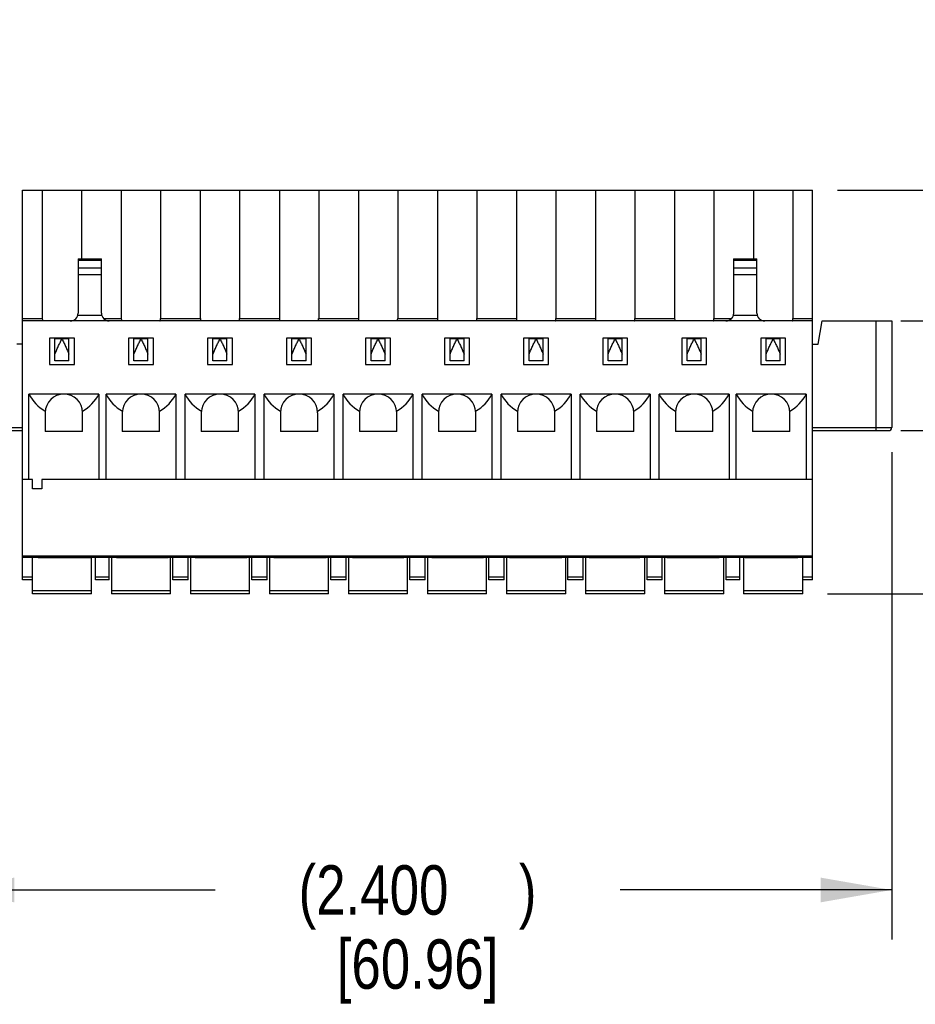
# Model space of a CAD drawing. Header units: inches. Extents: x 0.2 to 16.8, y 0.1 to 10.8.
# Tile 6 of 28: x 6.7 to 9, y 7 to 9.5. Entities that reach past the tile are written whole.
import ezdxf

# ---------------------------------------------------------------- set-up
doc = ezdxf.new("R2010")
doc.units = ezdxf.units.IN
doc.header["$LTSCALE"] = 0.935
doc.header["$MEASUREMENT"] = 0
doc.layers.get('0').update_dxf_attribs({"linetype": 'CONTINUOUS'})
doc.layers.add('DIMENSIONS', color=7, linetype='CONTINUOUS')
doc.styles.get("Standard").update_dxf_attribs({"font": 'txt', "width": 0.8})
doc.dimstyles.new('DIMSTYLE_1', dxfattribs={"dimtxt": 0.125, "dimasz": 0.18, "dimexe": 0.125, "dimexo": 0.0625, "dimgap": 0.0625, "dimtad": 0, "dimtih": 1, "dimtoh": 1, "dimdec": 3, "dimzin": 4, "dimdsep": 46, "dimtxsty": 'STANDARD', "dimblk": '_FILLED', "dimblk1": '_FILLED', "dimblk2": '_FILLED', "dimcen": 0.09, "dimadec": 0, "dimazin": 0, "dimtp": 0.01, "dimtm": 0.01, "dimtfac": 1, "dimtdec": 3, "dimtofl": 0, "dimtmove": 0, "dimatfit": 3, "dimldrblk": '_FILLED', "dimfxl": 1, "dimtolj": 1, "dimtzin": 4, "dimarcsym": 0})

# ---------------------------------------------------------------- blocks, each defined once
blk = doc.blocks.new('_FILLED')
at = {"color": 0, "linetype": 'BYBLOCK'}
blk.add_solid([(0, 0), (-1, 0.174), (-1, -0.174)], dxfattribs=at)
blk = doc.blocks.new('*D4')
at = {"layer": 'DIMENSIONS', "color": 2, "linetype": 'CONTINUOUS'}
for p, q in [((6.5058, 8.427), (6.5058, 7.1938)), ((8.9058, 8.427), (8.9058, 7.1938)), ((6.5058, 7.3188), (7.1933, 7.3188)), ((8.9058, 7.3188), (8.2183, 7.3188))]:
    blk.add_line(p, q, dxfattribs=at)
at = {"layer": 'DIMENSIONS', "color": 2, "linetype": 'CONTINUOUS', "xscale": 0.18, "yscale": 0.18, "zscale": 0.18, "rotation": 180}
blk.add_blockref('_FILLED', (6.5058, 7.3188), dxfattribs=at)
at = {"layer": 'DIMENSIONS', "color": 2, "linetype": 'CONTINUOUS', "xscale": 0.18, "yscale": 0.18, "zscale": 0.18}
blk.add_blockref('_FILLED', (8.9058, 7.3188), dxfattribs=at)
at = {"layer": 'DIMENSIONS', "color": 2, "linetype": 'CONTINUOUS', "insert": (7.7058, 7.3813), "char_height": 0.125, "width": 0.9, "attachment_point": 2, "line_spacing_factor": 0.9}
blk.add_mtext('(2.400{\\Ftxt.shx;\\W1.600000;\\H0.125000; })\\P[60.96]', dxfattribs=at)
blk = doc.blocks.new('*D5')
at = {"layer": 'DIMENSIONS', "color": 2, "linetype": 'CONTINUOUS'}
for p, q in [((5.7558, 9.0899), (5.7558, 9.4499)), ((6.6433, 9.0899), (5.6308, 9.0899)), ((6.6685, 8.0688), (5.6308, 8.0688)), ((5.7558, 8.0688), (5.7558, 7.7088))]:
    blk.add_line(p, q, dxfattribs=at)
at = {"layer": 'DIMENSIONS', "color": 2, "linetype": 'CONTINUOUS', "xscale": 0.18, "yscale": 0.18, "zscale": 0.18}
for p, rotation in [((5.7558, 9.0899), 270), ((5.7558, 8.0688), 90)]:
    blk.add_blockref('_FILLED', p, dxfattribs=dict(at, rotation=rotation))
at = {"layer": 'DIMENSIONS', "color": 2, "linetype": 'CONTINUOUS', "insert": (5.7558, 8.6419), "char_height": 0.125, "width": 0.9, "attachment_point": 2, "line_spacing_factor": 0.9}
blk.add_mtext('(1.021{\\Ftxt.shx;\\W1.600000;\\H0.125000; })\\P[25.94]', dxfattribs=at)
blk = doc.blocks.new('*D9')
at = {"layer": 'DIMENSIONS', "color": 2, "linetype": 'CONTINUOUS'}
for p, q in [((11.1558, 9.0899), (11.1558, 9.4571)), ((11.1558, 9.4571), (11.2733, 9.4571)), ((8.7683, 9.0899), (11.2808, 9.0899)), ((8.929, 8.7592), (11.2808, 8.7592)), ((11.1558, 8.7592), (11.1558, 8.3992))]:
    blk.add_line(p, q, dxfattribs=at)
at = {"layer": 'DIMENSIONS', "color": 2, "linetype": 'CONTINUOUS', "xscale": 0.18, "yscale": 0.18, "zscale": 0.18}
for p, rotation in [((11.1558, 9.0899), 270), ((11.1558, 8.7592), 90)]:
    blk.add_blockref('_FILLED', p, dxfattribs=dict(at, rotation=rotation))
at = {"layer": 'DIMENSIONS', "color": 2, "linetype": 'CONTINUOUS', "insert": (11.3358, 9.5196), "char_height": 0.125, "width": 0.5, "attachment_point": 1, "line_spacing_factor": 0.9}
blk.add_mtext('.331\\P[8.4]', dxfattribs=at)
blk = doc.blocks.new('*D10')
at = {"layer": 'DIMENSIONS', "color": 2, "linetype": 'CONTINUOUS'}
for p, q in [((10.4058, 8.7592), (10.4058, 9.1192)), ((8.929, 8.7592), (10.5308, 8.7592)), ((8.929, 8.4817), (10.5308, 8.4817)), ((10.4058, 8.4817), (10.4058, 8.1132)), ((10.4058, 8.1132), (10.5233, 8.1132))]:
    blk.add_line(p, q, dxfattribs=at)
at = {"layer": 'DIMENSIONS', "color": 2, "linetype": 'CONTINUOUS', "xscale": 0.18, "yscale": 0.18, "zscale": 0.18}
for p, rotation in [((10.4058, 8.7592), 270), ((10.4058, 8.4817), 90)]:
    blk.add_blockref('_FILLED', p, dxfattribs=dict(at, rotation=rotation))
at = {"layer": 'DIMENSIONS', "color": 2, "linetype": 'CONTINUOUS', "insert": (10.5858, 8.1757), "char_height": 0.125, "width": 0.6, "attachment_point": 1, "line_spacing_factor": 0.9}
blk.add_mtext('.278\\P[7.05]', dxfattribs=at)
blk = doc.blocks.new('*D11')
at = {"layer": 'DIMENSIONS', "color": 2, "linetype": 'CONTINUOUS'}
for p, q in [((9.6558, 8.4817), (9.6558, 8.8417)), ((8.929, 8.4817), (9.7808, 8.4817)), ((8.7432, 8.0688), (9.7808, 8.0688)), ((9.6558, 8.0688), (9.6558, 7.621)), ((9.6558, 7.621), (9.7733, 7.621))]:
    blk.add_line(p, q, dxfattribs=at)
at = {"layer": 'DIMENSIONS', "color": 2, "linetype": 'CONTINUOUS', "xscale": 0.18, "yscale": 0.18, "zscale": 0.18}
for p, rotation in [((9.6558, 8.4817), 270), ((9.6558, 8.0688), 90)]:
    blk.add_blockref('_FILLED', p, dxfattribs=dict(at, rotation=rotation))
at = {"layer": 'DIMENSIONS', "color": 2, "linetype": 'CONTINUOUS', "insert": (9.8358, 7.6835), "char_height": 0.125, "width": 0.7, "attachment_point": 1, "line_spacing_factor": 0.9}
blk.add_mtext('.413\\P[10.49]', dxfattribs=at)

msp = doc.modelspace()

# ---------------------------------------------------------------- linework, layer by layer
at = {"color": 7, "linetype": 'CONTINUOUS'}
for p, q in [((6.7058, 8.1037), (6.7058, 9.0899)), ((6.7058, 9.0899), (8.7058, 9.0899)), ((6.7561, 9.0899), (6.7561, 8.7651)), ((6.8556, 9.0899), (6.8556, 8.9167)), ((6.9561, 9.0899), (6.9561, 8.7651)), ((7.0556, 9.0899), (7.0556, 8.7651)), ((7.1561, 9.0899), (7.1561, 8.7651)), ((7.2556, 9.0899), (7.2556, 8.7651)), ((7.3561, 9.0899), (7.3561, 8.7651)), ((7.4556, 9.0899), (7.4556, 8.7651)), ((7.5561, 9.0899), (7.5561, 8.7651)), ((7.6556, 9.0899), (7.6556, 8.7651)), ((7.7561, 9.0899), (7.7561, 8.7651)), ((7.8556, 9.0899), (7.8556, 8.7651)), ((7.9561, 9.0899), (7.9561, 8.7651)), ((8.0556, 9.0899), (8.0556, 8.7651)), ((8.1561, 9.0899), (8.1561, 8.7651)), ((8.2556, 9.0899), (8.2556, 8.7651)), ((8.3561, 9.0899), (8.3561, 8.7651)), ((8.4556, 9.0899), (8.4556, 8.7651)), ((8.5561, 9.0899), (8.5561, 8.9167)), ((8.6556, 9.0899), (8.6556, 8.7651)), ((8.7058, 8.1037), (8.7058, 9.0899)), ((6.8468, 8.9167), (6.8468, 8.7789)), ((6.8468, 8.9167), (6.9058, 8.9167)), ((6.9058, 8.9121), (6.8468, 8.9121)), ((6.9058, 8.7789), (6.9058, 8.9167)), ((8.5058, 8.9167), (8.5649, 8.9167)), ((8.5058, 8.9167), (8.5058, 8.7789)), ((8.5649, 8.9121), (8.5058, 8.9121)), ((8.5649, 8.7789), (8.5649, 8.9167)), ((6.8468, 8.8933), (6.9058, 8.8933)), ((6.9058, 8.8756), (6.8468, 8.8756)), ((8.5058, 8.8933), (8.5649, 8.8933)), ((8.5649, 8.8756), (8.5058, 8.8756)), ((6.8461, 8.7739), (6.9065, 8.7739)), ((8.5052, 8.7739), (8.5656, 8.7739)), ((6.7058, 8.7651), (6.7561, 8.7651)), ((8.7058, 8.7592), (6.7058, 8.7592)), ((6.9115, 8.7651), (6.9561, 8.7651)), ((7.0556, 8.7651), (7.1561, 8.7651)), ((7.2556, 8.7651), (7.3561, 8.7651)), ((7.4556, 8.7651), (7.5561, 8.7651)), ((7.6556, 8.7651), (7.7561, 8.7651)), ((7.8556, 8.7651), (7.9561, 8.7651)), ((8.0556, 8.7651), (8.1561, 8.7651)), ((8.2556, 8.7651), (8.3561, 8.7651)), ((8.4556, 8.7651), (8.5002, 8.7651)), ((8.6556, 8.7651), (8.7058, 8.7651)), ((8.7196, 8.7002), (8.73, 8.7592)), ((8.73, 8.7592), (8.9058, 8.7592)), ((8.8665, 8.4817), (8.8665, 8.7592)), ((8.9058, 8.7592), (8.9058, 8.4895)), ((6.7058, 8.7002), (6.6921, 8.7002)), ((6.7744, 8.7159), (6.7744, 8.649)), ((6.8373, 8.7159), (6.7744, 8.7159)), ((6.7881, 8.6582), (6.7881, 8.7139)), ((6.8236, 8.7139), (6.7881, 8.7139)), ((6.8236, 8.6582), (6.8236, 8.7139)), ((6.8373, 8.649), (6.8373, 8.7159)), ((6.9744, 8.7159), (6.9744, 8.649)), ((7.0373, 8.7159), (6.9744, 8.7159)), ((6.9881, 8.6582), (6.9881, 8.7139)), ((7.0236, 8.7139), (6.9881, 8.7139)), ((7.0236, 8.6582), (7.0236, 8.7139)), ((7.0373, 8.649), (7.0373, 8.7159)), ((7.1744, 8.7159), (7.1744, 8.649)), ((7.2373, 8.7159), (7.1744, 8.7159)), ((7.1881, 8.6582), (7.1881, 8.7139)), ((7.2236, 8.7139), (7.1881, 8.7139)), ((7.2236, 8.6582), (7.2236, 8.7139)), ((7.2373, 8.649), (7.2373, 8.7159)), ((7.3744, 8.7159), (7.3744, 8.649)), ((7.4373, 8.7159), (7.3744, 8.7159)), ((7.3881, 8.6582), (7.3881, 8.7139)), ((7.4236, 8.7139), (7.3881, 8.7139)), ((7.4236, 8.6582), (7.4236, 8.7139)), ((7.4373, 8.649), (7.4373, 8.7159)), ((7.5744, 8.7159), (7.5744, 8.649)), ((7.6373, 8.7159), (7.5744, 8.7159)), ((7.5881, 8.6582), (7.5881, 8.7139)), ((7.6236, 8.7139), (7.5881, 8.7139)), ((7.6236, 8.6582), (7.6236, 8.7139)), ((7.6373, 8.649), (7.6373, 8.7159)), ((7.7744, 8.7159), (7.7744, 8.649)), ((7.8373, 8.7159), (7.7744, 8.7159)), ((7.7881, 8.6582), (7.7881, 8.7139)), ((7.8236, 8.7139), (7.7881, 8.7139)), ((7.8236, 8.6582), (7.8236, 8.7139)), ((7.8373, 8.649), (7.8373, 8.7159)), ((8.0373, 8.7159), (7.9744, 8.7159)), ((7.9744, 8.7159), (7.9744, 8.649)), ((8.0236, 8.7139), (7.9881, 8.7139)), ((7.9881, 8.6582), (7.9881, 8.7139)), ((8.0236, 8.6582), (8.0236, 8.7139)), ((8.0373, 8.649), (8.0373, 8.7159)), ((8.2373, 8.7159), (8.1744, 8.7159)), ((8.1744, 8.7159), (8.1744, 8.649)), ((8.2236, 8.7139), (8.1881, 8.7139)), ((8.1881, 8.6582), (8.1881, 8.7139)), ((8.2236, 8.6582), (8.2236, 8.7139)), ((8.2373, 8.649), (8.2373, 8.7159)), ((8.4373, 8.7159), (8.3744, 8.7159)), ((8.3744, 8.7159), (8.3744, 8.649)), ((8.4236, 8.7139), (8.3881, 8.7139)), ((8.3881, 8.6582), (8.3881, 8.7139)), ((8.4236, 8.6582), (8.4236, 8.7139)), ((8.4373, 8.649), (8.4373, 8.7159)), ((8.6373, 8.7159), (8.5744, 8.7159)), ((8.5744, 8.7159), (8.5744, 8.649)), ((8.6236, 8.7139), (8.5881, 8.7139)), ((8.5881, 8.6582), (8.5881, 8.7139)), ((8.6236, 8.6582), (8.6236, 8.7139)), ((8.6373, 8.649), (8.6373, 8.7159)), ((8.7058, 8.7002), (8.7196, 8.7002)), ((6.7744, 8.649), (6.8373, 8.649)), ((6.8236, 8.6582), (6.7881, 8.6582)), ((6.9744, 8.649), (7.0373, 8.649)), ((7.0236, 8.6582), (6.9881, 8.6582)), ((7.1744, 8.649), (7.2373, 8.649)), ((7.2236, 8.6582), (7.1881, 8.6582)), ((7.3744, 8.649), (7.4373, 8.649)), ((7.4236, 8.6582), (7.3881, 8.6582)), ((7.5744, 8.649), (7.6373, 8.649)), ((7.6236, 8.6582), (7.5881, 8.6582)), ((7.7744, 8.649), (7.8373, 8.649)), ((7.8236, 8.6582), (7.7881, 8.6582)), ((7.9744, 8.649), (8.0373, 8.649)), ((8.0236, 8.6582), (7.9881, 8.6582)), ((8.1744, 8.649), (8.2373, 8.649)), ((8.2236, 8.6582), (8.1881, 8.6582)), ((8.3744, 8.649), (8.4373, 8.649)), ((8.4236, 8.6582), (8.3881, 8.6582)), ((8.5744, 8.649), (8.6373, 8.649)), ((8.6236, 8.6582), (8.5881, 8.6582)), ((6.7224, 8.3576), (6.7224, 8.5742)), ((6.8992, 8.5742), (6.7224, 8.5742)), ((6.8992, 8.5742), (6.8992, 8.3576)), ((6.9175, 8.3576), (6.9175, 8.5742)), ((7.0942, 8.5742), (6.9175, 8.5742)), ((7.0942, 8.5742), (7.0942, 8.3576)), ((7.1175, 8.3576), (7.1175, 8.5742)), ((7.2942, 8.5742), (7.1175, 8.5742)), ((7.2942, 8.5742), (7.2942, 8.3576)), ((7.3175, 8.3576), (7.3175, 8.5742)), ((7.4942, 8.5742), (7.3175, 8.5742)), ((7.4942, 8.5742), (7.4942, 8.3576)), ((7.5175, 8.3576), (7.5175, 8.5742)), ((7.6942, 8.5742), (7.5175, 8.5742)), ((7.6942, 8.5742), (7.6942, 8.3576)), ((7.7175, 8.3576), (7.7175, 8.5742)), ((7.8942, 8.5742), (7.7175, 8.5742)), ((7.8942, 8.5742), (7.8942, 8.3576)), ((8.0942, 8.5742), (7.9175, 8.5742)), ((7.9175, 8.3576), (7.9175, 8.5742)), ((8.0942, 8.5742), (8.0942, 8.3576)), ((8.2942, 8.5742), (8.1175, 8.5742)), ((8.1175, 8.3576), (8.1175, 8.5742)), ((8.2942, 8.5742), (8.2942, 8.3576)), ((8.4942, 8.5742), (8.3175, 8.5742)), ((8.3175, 8.3576), (8.3175, 8.5742)), ((8.4942, 8.5742), (8.4942, 8.3576)), ((8.6893, 8.5742), (8.5125, 8.5742)), ((8.5125, 8.3576), (8.5125, 8.5742)), ((8.6893, 8.5742), (8.6893, 8.3576)), ((6.7635, 8.5269), (6.7635, 8.4797)), ((6.858, 8.4797), (6.858, 8.5269)), ((6.9586, 8.5269), (6.9586, 8.4797)), ((7.0531, 8.4797), (7.0531, 8.5269)), ((7.1586, 8.5269), (7.1586, 8.4797)), ((7.2531, 8.4797), (7.2531, 8.5269)), ((7.3586, 8.5269), (7.3586, 8.4797)), ((7.4531, 8.4797), (7.4531, 8.5269)), ((7.5586, 8.5269), (7.5586, 8.4797)), ((7.6531, 8.4797), (7.6531, 8.5269)), ((7.7586, 8.5269), (7.7586, 8.4797)), ((7.8531, 8.4797), (7.8531, 8.5269)), ((7.9586, 8.5269), (7.9586, 8.4797)), ((8.0531, 8.4797), (8.0531, 8.5269)), ((8.1586, 8.5269), (8.1586, 8.4797)), ((8.2531, 8.4797), (8.2531, 8.5269)), ((8.3586, 8.5269), (8.3586, 8.4797)), ((8.4531, 8.4797), (8.4531, 8.5269)), ((8.5537, 8.5269), (8.5537, 8.4797)), ((8.6482, 8.4797), (8.6482, 8.5269)), ((6.5058, 8.4895), (6.7058, 8.4895)), ((6.5137, 8.4817), (6.7058, 8.4817)), ((6.858, 8.4797), (6.7635, 8.4797)), ((7.0531, 8.4797), (6.9586, 8.4797)), ((7.2531, 8.4797), (7.1586, 8.4797)), ((7.4531, 8.4797), (7.3586, 8.4797)), ((7.6531, 8.4797), (7.5586, 8.4797)), ((7.8531, 8.4797), (7.7586, 8.4797)), ((8.0531, 8.4797), (7.9586, 8.4797)), ((8.2531, 8.4797), (8.1586, 8.4797)), ((8.4531, 8.4797), (8.3586, 8.4797)), ((8.6482, 8.4797), (8.5537, 8.4797)), ((8.7058, 8.4895), (8.9058, 8.4895)), ((8.7058, 8.4817), (8.898, 8.4817)), ((6.731, 8.3576), (6.7058, 8.3576)), ((6.731, 8.334), (6.731, 8.3576)), ((6.7547, 8.3576), (6.7547, 8.334)), ((8.7058, 8.3576), (6.7547, 8.3576)), ((6.7547, 8.334), (6.731, 8.334)), ((6.7058, 8.1647), (8.7058, 8.1647)), ((8.7058, 8.1608), (6.7058, 8.1608)), ((6.731, 8.0688), (6.731, 8.1608)), ((6.7453, 8.1608), (6.7453, 8.1598)), ((6.8781, 8.1598), (6.7453, 8.1598)), ((6.7496, 8.1608), (6.7496, 8.1598)), ((6.7617, 8.1608), (6.7617, 8.1598)), ((6.7811, 8.1608), (6.7811, 8.1598)), ((6.8117, 8.1608), (6.8117, 8.1598)), ((6.8487, 8.1608), (6.8487, 8.1598)), ((6.8704, 8.1608), (6.8704, 8.1598)), ((6.8781, 8.1608), (6.8781, 8.1598)), ((6.8807, 8.0688), (6.8807, 8.1608)), ((6.8905, 8.1037), (6.8905, 8.1608)), ((6.9251, 8.1037), (6.9251, 8.1608)), ((6.931, 8.1608), (6.931, 8.0688)), ((6.9442, 8.1608), (6.9442, 8.1598)), ((7.0747, 8.1598), (6.9442, 8.1598)), ((7.0747, 8.1608), (7.0747, 8.1598)), ((7.0807, 8.0688), (7.0807, 8.1608)), ((7.0866, 8.1037), (7.0866, 8.1608)), ((7.1251, 8.1037), (7.1251, 8.1608)), ((7.131, 8.1608), (7.131, 8.0688)), ((7.1431, 8.1608), (7.1431, 8.1598)), ((7.2736, 8.1598), (7.1431, 8.1598)), ((7.1535, 8.1608), (7.1535, 8.1598)), ((7.1792, 8.1608), (7.1792, 8.1598)), ((7.1945, 8.1608), (7.1945, 8.1598)), ((7.2104, 8.1608), (7.2104, 8.1598)), ((7.2333, 8.1608), (7.2333, 8.1598)), ((7.2497, 8.1608), (7.2497, 8.1598)), ((7.2583, 8.1608), (7.2583, 8.1598)), ((7.2736, 8.1608), (7.2736, 8.1598)), ((7.2807, 8.0688), (7.2807, 8.1608)), ((7.2866, 8.1037), (7.2866, 8.1608)), ((7.3251, 8.1037), (7.3251, 8.1608)), ((7.331, 8.1608), (7.331, 8.0688)), ((7.342, 8.1608), (7.342, 8.1598)), ((7.4748, 8.1598), (7.342, 8.1598)), ((7.3466, 8.1608), (7.3466, 8.1598)), ((7.359, 8.1608), (7.359, 8.1598)), ((7.3758, 8.1608), (7.3758, 8.1598)), ((7.3911, 8.1608), (7.3911, 8.1598)), ((7.4021, 8.1608), (7.4021, 8.1598)), ((7.4132, 8.1608), (7.4132, 8.1598)), ((7.4341, 8.1608), (7.4341, 8.1598)), ((7.463, 8.1608), (7.463, 8.1598)), ((7.4748, 8.1608), (7.4748, 8.1598)), ((7.4807, 8.0688), (7.4807, 8.1608)), ((7.4866, 8.1037), (7.4866, 8.1608)), ((7.5251, 8.1037), (7.5251, 8.1608)), ((7.531, 8.1608), (7.531, 8.0688)), ((7.5414, 8.1608), (7.5414, 8.1598)), ((7.6714, 8.1598), (7.5414, 8.1598)), ((7.6256, 8.1608), (7.6256, 8.1598)), ((7.6403, 8.1608), (7.6403, 8.1598)), ((7.6714, 8.1608), (7.6714, 8.1598)), ((7.6807, 8.0688), (7.6807, 8.1608)), ((7.6866, 8.1037), (7.6866, 8.1608)), ((7.7251, 8.1037), (7.7251, 8.1608)), ((7.731, 8.1608), (7.731, 8.0688)), ((7.7421, 8.1608), (7.7421, 8.1598)), ((7.8725, 8.1598), (7.7421, 8.1598)), ((7.7573, 8.1608), (7.7573, 8.1598)), ((7.7841, 8.1608), (7.7841, 8.1598)), ((7.7959, 8.1608), (7.7959, 8.1598)), ((7.8262, 8.1608), (7.8262, 8.1598)), ((7.8568, 8.1608), (7.8568, 8.1598)), ((7.8725, 8.1608), (7.8725, 8.1598)), ((7.8807, 8.0688), (7.8807, 8.1608)), ((7.8866, 8.1037), (7.8866, 8.1608)), ((7.9251, 8.1037), (7.9251, 8.1608)), ((7.931, 8.1608), (7.931, 8.0688)), ((7.9387, 8.1608), (7.9387, 8.1598)), ((8.0714, 8.1598), (7.9387, 8.1598)), ((7.9473, 8.1608), (7.9473, 8.1598)), ((7.971, 8.1608), (7.971, 8.1598)), ((7.9723, 8.1608), (7.9723, 8.1598)), ((7.9849, 8.1608), (7.9849, 8.1598)), ((7.9966, 8.1608), (7.9966, 8.1598)), ((8.027, 8.1608), (8.027, 8.1598)), ((8.0498, 8.1608), (8.0498, 8.1598)), ((8.0658, 8.1608), (8.0658, 8.1598)), ((8.0714, 8.1608), (8.0714, 8.1598)), ((8.0807, 8.0688), (8.0807, 8.1608)), ((8.0866, 8.1037), (8.0866, 8.1608)), ((8.1251, 8.1037), (8.1251, 8.1608)), ((8.131, 8.1608), (8.131, 8.0688)), ((8.1398, 8.1608), (8.1398, 8.1598)), ((8.2681, 8.1598), (8.1398, 8.1598)), ((8.1522, 8.1608), (8.1522, 8.1598)), ((8.1873, 8.1608), (8.1873, 8.1598)), ((8.2323, 8.1608), (8.2323, 8.1598)), ((8.2681, 8.1608), (8.2681, 8.1598)), ((8.2807, 8.0688), (8.2807, 8.1608)), ((8.2866, 8.1037), (8.2866, 8.1608)), ((8.3251, 8.1037), (8.3251, 8.1608)), ((8.331, 8.1608), (8.331, 8.0688)), ((8.3364, 8.1608), (8.3364, 8.1598)), ((8.4692, 8.1598), (8.3364, 8.1598)), ((8.3464, 8.1608), (8.3464, 8.1598)), ((8.3704, 8.1608), (8.3704, 8.1598)), ((8.3862, 8.1608), (8.3862, 8.1598)), ((8.3965, 8.1608), (8.3965, 8.1598)), ((8.4091, 8.1608), (8.4091, 8.1598)), ((8.4298, 8.1608), (8.4298, 8.1598)), ((8.4578, 8.1608), (8.4578, 8.1598)), ((8.4692, 8.1608), (8.4692, 8.1598)), ((8.4807, 8.0688), (8.4807, 8.1608)), ((8.4866, 8.1037), (8.4866, 8.1608)), ((8.5212, 8.1037), (8.5212, 8.1608)), ((8.531, 8.1608), (8.531, 8.0688)), ((8.5353, 8.1608), (8.5353, 8.1598)), ((8.6681, 8.1598), (8.5353, 8.1598)), ((8.5422, 8.1608), (8.5422, 8.1598)), ((8.5617, 8.1608), (8.5617, 8.1598)), ((8.5982, 8.1608), (8.5982, 8.1598)), ((8.6379, 8.1608), (8.6379, 8.1598)), ((8.6604, 8.1608), (8.6604, 8.1598)), ((8.6681, 8.1608), (8.6681, 8.1598)), ((8.6807, 8.0688), (8.6807, 8.1608)), ((6.7058, 8.1116), (6.731, 8.1116)), ((6.731, 8.1037), (6.7058, 8.1037)), ((6.8905, 8.1116), (6.9251, 8.1116)), ((6.9251, 8.1037), (6.8905, 8.1037)), ((7.0866, 8.1116), (7.1251, 8.1116)), ((7.1251, 8.1037), (7.0866, 8.1037)), ((7.2866, 8.1116), (7.3251, 8.1116)), ((7.3251, 8.1037), (7.2866, 8.1037)), ((7.4866, 8.1116), (7.5251, 8.1116)), ((7.5251, 8.1037), (7.4866, 8.1037)), ((7.6866, 8.1116), (7.7251, 8.1116)), ((7.7251, 8.1037), (7.6866, 8.1037)), ((7.8866, 8.1116), (7.9251, 8.1116)), ((7.9251, 8.1037), (7.8866, 8.1037)), ((8.0866, 8.1116), (8.1251, 8.1116)), ((8.1251, 8.1037), (8.0866, 8.1037)), ((8.2866, 8.1116), (8.3251, 8.1116)), ((8.3251, 8.1037), (8.2866, 8.1037)), ((8.4866, 8.1116), (8.5212, 8.1116)), ((8.5212, 8.1037), (8.4866, 8.1037)), ((8.6807, 8.1116), (8.7058, 8.1116)), ((8.7058, 8.1037), (8.6807, 8.1037)), ((6.731, 8.0767), (6.8807, 8.0767)), ((6.931, 8.0767), (7.0807, 8.0767)), ((7.131, 8.0767), (7.2807, 8.0767)), ((7.331, 8.0767), (7.4807, 8.0767)), ((7.531, 8.0767), (7.6807, 8.0767)), ((7.731, 8.0767), (7.8807, 8.0767)), ((7.931, 8.0767), (8.0807, 8.0767)), ((8.131, 8.0767), (8.2807, 8.0767)), ((8.331, 8.0767), (8.4807, 8.0767)), ((8.531, 8.0767), (8.6807, 8.0767)), ((6.8807, 8.0688), (6.731, 8.0688)), ((7.0807, 8.0688), (6.931, 8.0688)), ((7.2807, 8.0688), (7.131, 8.0688)), ((7.4807, 8.0688), (7.331, 8.0688)), ((7.6807, 8.0688), (7.531, 8.0688)), ((7.8807, 8.0688), (7.731, 8.0688)), ((8.0807, 8.0688), (7.931, 8.0688)), ((8.2807, 8.0688), (8.131, 8.0688)), ((8.4807, 8.0688), (8.331, 8.0688)), ((8.6807, 8.0688), (8.531, 8.0688))]:
    msp.add_line(p, q, dxfattribs=at)
for centre, radius, start, end in [((6.8271, 8.7789), 0.0197, 270, 360), ((6.9255, 8.7789), 0.0197, 180, 270), ((8.4862, 8.7789), 0.0197, 270, 360), ((8.5846, 8.7789), 0.0197, 180, 270), ((6.8108, 8.5269), 0.0472, 0, 180), ((7.0058, 8.5269), 0.0472, 0, 180), ((7.2058, 8.5269), 0.0472, 0, 180), ((7.4058, 8.5269), 0.0472, 0, 180), ((7.6058, 8.5269), 0.0472, 0, 180), ((7.8058, 8.5269), 0.0472, 0, 180), ((8.0058, 8.5269), 0.0472, 0, 180), ((8.2058, 8.5269), 0.0472, 0, 180), ((8.4058, 8.5269), 0.0472, 0, 180), ((8.6009, 8.5269), 0.0472, 0, 180), ((8.898, 8.4895), 0.00787, 270, 360)]:
    msp.add_arc(centre, radius, start, end, dxfattribs=at)
for centre, major_axis, ratio, start_param, end_param in [((6.7577, 8.7651), (0, 0.00591), 0.267949, -4.712389, -3.141593), ((6.9577, 8.7651), (0, 0.00591), 0.267949, -4.712389, -3.141593), ((7.054, 8.7651), (0, 0.00591), 0.267949, -3.141593, -1.570796), ((7.1577, 8.7651), (0, 0.00591), 0.267949, -4.712389, -3.141593), ((7.254, 8.7651), (0, 0.00591), 0.267949, -3.141593, -1.570796), ((7.3577, 8.7651), (0, 0.00591), 0.267949, -4.712389, -3.141593), ((7.454, 8.7651), (0, 0.00591), 0.267949, -3.141593, -1.570796), ((7.5577, 8.7651), (0, 0.00591), 0.267949, -4.712389, -3.141593), ((7.654, 8.7651), (0, 0.00591), 0.267949, -3.141593, -1.570796), ((7.7577, 8.7651), (0, 0.00591), 0.267949, -4.712389, -3.141593), ((7.854, 8.7651), (0, 0.00591), 0.267949, -3.141593, -1.570796), ((7.9577, 8.7651), (0, 0.00591), 0.267949, -4.712389, -3.141593), ((8.054, 8.7651), (0, 0.00591), 0.267949, -3.141593, -1.570796), ((8.1577, 8.7651), (0, 0.00591), 0.267949, -4.712389, -3.141593), ((8.254, 8.7651), (0, 0.00591), 0.267949, -3.141593, -1.570796), ((8.3577, 8.7651), (0, 0.00591), 0.267949, -4.712389, -3.141593), ((8.454, 8.7651), (0, 0.00591), 0.267949, -3.141593, -1.570796), ((8.654, 8.7651), (0, 0.00591), 0.267949, -3.141593, -1.570796), ((6.8108, 8.6175), (0.0984, 0), 1, -2.685994, -2.06938), ((6.8108, 8.6175), (0, 0.0984), 1, -2.643009, -2.026395), ((7.0058, 8.6175), (0.0984, 0), 1, -2.685994, -2.06938), ((7.0058, 8.6175), (0.0984, 0), 1, -1.072213, -0.455599), ((7.2058, 8.6175), (0.0984, 0), 1, -2.685994, -2.06938), ((7.2058, 8.6175), (0, 0.0984), 1, -2.643009, -2.026395), ((7.4058, 8.6175), (0.0984, 0), 1, -2.685994, -2.06938), ((7.4058, 8.6175), (0, 0.0984), 1, -2.643009, -2.026395), ((7.6058, 8.6175), (0.0984, 0), 1, -2.685994, -2.06938), ((7.6058, 8.6175), (0.0984, 0), 1, -1.072213, -0.455599), ((7.8058, 8.6175), (0.0984, 0), 1, -2.685994, -2.06938), ((7.8058, 8.6175), (0.0984, 0), 1, -1.072213, -0.455599), ((8.0058, 8.6175), (0.0984, 0), 1, -2.685994, -2.06938), ((8.0058, 8.6175), (0.0984, 0), 1, -1.072213, -0.455599), ((8.2058, 8.6175), (0, 0.0984), 1, -4.25679, -3.640176), ((8.2058, 8.6175), (0, 0.0984), 1, -2.643009, -2.026395), ((8.4058, 8.6175), (0.0984, 0), 1, -2.685994, -2.06938), ((8.4058, 8.6175), (0, 0.0984), 1, -2.643009, -2.026395), ((8.6009, 8.6175), (0.0984, 0), 1, -2.685994, -2.06938), ((8.6009, 8.6175), (0.0984, 0), 1, -1.072213, -0.455599)]:
    msp.add_ellipse(centre, major_axis=major_axis, ratio=ratio, start_param=start_param, end_param=end_param, dxfattribs=at)
for points, knots in [([(6.7881, 8.6751), (6.7894, 8.6783), (6.792, 8.6848), (6.7964, 8.6944), (6.8011, 8.7042), (6.8042, 8.7107), (6.8058, 8.7139)], [0, 0, 0, 0, 0.241972, 0.49104, 0.744495, 1, 1, 1, 1]), ([(6.8058, 8.7139), (6.8075, 8.7107), (6.8106, 8.7042), (6.8153, 8.6944), (6.8197, 8.6848), (6.8223, 8.6783), (6.8236, 8.6751)], [0, 0, 0, 0, 0.255506, 0.508961, 0.758028, 1, 1, 1, 1]), ([(6.9881, 8.6751), (6.9894, 8.6783), (6.992, 8.6848), (6.9964, 8.6944), (7.0011, 8.7042), (7.0042, 8.7107), (7.0058, 8.7139)], [0, 0, 0, 0, 0.241972, 0.49104, 0.744495, 1, 1, 1, 1]), ([(7.0058, 8.7139), (7.0075, 8.7107), (7.0106, 8.7042), (7.0153, 8.6944), (7.0197, 8.6848), (7.0223, 8.6783), (7.0236, 8.6751)], [0, 0, 0, 0, 0.255506, 0.508961, 0.758028, 1, 1, 1, 1]), ([(7.1881, 8.6751), (7.1894, 8.6783), (7.192, 8.6848), (7.1964, 8.6944), (7.2011, 8.7042), (7.2042, 8.7107), (7.2058, 8.7139)], [0, 0, 0, 0, 0.241972, 0.49104, 0.744495, 1, 1, 1, 1]), ([(7.2058, 8.7139), (7.2075, 8.7107), (7.2106, 8.7042), (7.2153, 8.6944), (7.2197, 8.6848), (7.2223, 8.6783), (7.2236, 8.6751)], [0, 0, 0, 0, 0.255506, 0.508961, 0.758028, 1, 1, 1, 1]), ([(7.3881, 8.6751), (7.3894, 8.6783), (7.392, 8.6848), (7.3964, 8.6944), (7.4011, 8.7042), (7.4042, 8.7107), (7.4058, 8.7139)], [0, 0, 0, 0, 0.241972, 0.49104, 0.744495, 1, 1, 1, 1]), ([(7.4058, 8.7139), (7.4075, 8.7107), (7.4106, 8.7042), (7.4153, 8.6944), (7.4197, 8.6848), (7.4223, 8.6783), (7.4236, 8.6751)], [0, 0, 0, 0, 0.255506, 0.508961, 0.758028, 1, 1, 1, 1]), ([(7.5881, 8.6751), (7.5894, 8.6783), (7.592, 8.6848), (7.5964, 8.6944), (7.6011, 8.7042), (7.6042, 8.7107), (7.6058, 8.7139)], [0, 0, 0, 0, 0.241972, 0.49104, 0.744495, 1, 1, 1, 1]), ([(7.6058, 8.7139), (7.6075, 8.7107), (7.6106, 8.7042), (7.6153, 8.6944), (7.6197, 8.6848), (7.6223, 8.6783), (7.6236, 8.6751)], [0, 0, 0, 0, 0.255506, 0.508961, 0.758028, 1, 1, 1, 1]), ([(7.7881, 8.6751), (7.7894, 8.6783), (7.792, 8.6848), (7.7964, 8.6944), (7.8011, 8.7042), (7.8042, 8.7107), (7.8058, 8.7139)], [0, 0, 0, 0, 0.241972, 0.49104, 0.744495, 1, 1, 1, 1]), ([(7.8058, 8.7139), (7.8075, 8.7107), (7.8106, 8.7042), (7.8153, 8.6944), (7.8197, 8.6848), (7.8223, 8.6783), (7.8236, 8.6751)], [0, 0, 0, 0, 0.255506, 0.508961, 0.758028, 1, 1, 1, 1]), ([(7.9881, 8.6751), (7.9894, 8.6783), (7.992, 8.6848), (7.9964, 8.6944), (8.0011, 8.7042), (8.0042, 8.7107), (8.0058, 8.7139)], [0, 0, 0, 0, 0.241972, 0.49104, 0.744495, 1, 1, 1, 1]), ([(8.0058, 8.7139), (8.0075, 8.7107), (8.0106, 8.7042), (8.0153, 8.6944), (8.0197, 8.6848), (8.0223, 8.6783), (8.0236, 8.6751)], [0, 0, 0, 0, 0.255506, 0.508961, 0.758028, 1, 1, 1, 1]), ([(8.1881, 8.6751), (8.1894, 8.6783), (8.192, 8.6848), (8.1964, 8.6944), (8.2011, 8.7042), (8.2042, 8.7107), (8.2058, 8.7139)], [0, 0, 0, 0, 0.241972, 0.49104, 0.744495, 1, 1, 1, 1]), ([(8.2058, 8.7139), (8.2075, 8.7107), (8.2106, 8.7042), (8.2153, 8.6944), (8.2197, 8.6848), (8.2223, 8.6783), (8.2236, 8.6751)], [0, 0, 0, 0, 0.255506, 0.508961, 0.758028, 1, 1, 1, 1]), ([(8.3881, 8.6751), (8.3894, 8.6783), (8.392, 8.6848), (8.3964, 8.6944), (8.4011, 8.7042), (8.4042, 8.7107), (8.4058, 8.7139)], [0, 0, 0, 0, 0.241972, 0.49104, 0.744495, 1, 1, 1, 1]), ([(8.4058, 8.7139), (8.4075, 8.7107), (8.4106, 8.7042), (8.4153, 8.6944), (8.4197, 8.6848), (8.4223, 8.6783), (8.4236, 8.6751)], [0, 0, 0, 0, 0.255506, 0.508961, 0.758028, 1, 1, 1, 1]), ([(8.5881, 8.6751), (8.5894, 8.6783), (8.592, 8.6848), (8.5964, 8.6944), (8.6011, 8.7042), (8.6042, 8.7107), (8.6058, 8.7139)], [0, 0, 0, 0, 0.241972, 0.49104, 0.744495, 1, 1, 1, 1]), ([(8.6058, 8.7139), (8.6075, 8.7107), (8.6106, 8.7042), (8.6153, 8.6944), (8.6197, 8.6848), (8.6223, 8.6783), (8.6236, 8.6751)], [0, 0, 0, 0, 0.255506, 0.508961, 0.758028, 1, 1, 1, 1])]:
    msp.add_open_spline(points, degree=3, knots=knots, dxfattribs=at)

# ---------------------------------------------------------------- dimensions: what is measured, and where the dimension line sits
at = {"layer": 'DIMENSIONS', "color": 2, "linetype": 'CONTINUOUS'}
for base, p1, p2, angle, picture, middle in [((11.1558, 8.7592), (8.7058, 9.0899), (8.8665, 8.7592), 270, '*D9', (11.5858, 9.3633)), ((10.40585, 8.48166), (8.86648, 8.75922), (8.86648, 8.48166), 270, '*D10', (10.88585, 8.01942)), ((9.6558, 8.4817), (8.6807, 8.0688), (8.8665, 8.4817), 90, '*D11', (10.1858, 7.5272))]:
    dim = msp.add_linear_dim(base=base, p1=p1, p2=p2, angle=angle, dimstyle='DIMSTYLE_1', dxfattribs=at)
    dim.commit()
    dim.dimension.update_dxf_attribs({"geometry": picture, "text_midpoint": middle, "dimtype": 160})
dim = msp.add_linear_dim(base=(5.7558, 9.0899), p1=(6.731, 8.0688), p2=(6.7058, 9.0899), angle=90, text='(<>)', dimstyle='DIMSTYLE_1', dxfattribs=at)
dim.commit()
dim.dimension.update_dxf_attribs({"geometry": '*D5', "text_midpoint": (5.7558, 8.4856), "dimtype": 160})
dim = msp.add_linear_dim(base=(8.9058, 7.3188), p1=(6.5058, 8.4895), p2=(8.9058, 8.4895), text='(<>)', dimstyle='DIMSTYLE_1', dxfattribs=at)
dim.commit()
dim.dimension.update_dxf_attribs({"geometry": '*D4', "text_midpoint": (7.7058, 7.2251), "dimtype": 160})

doc.saveas('drawing.dxf')
